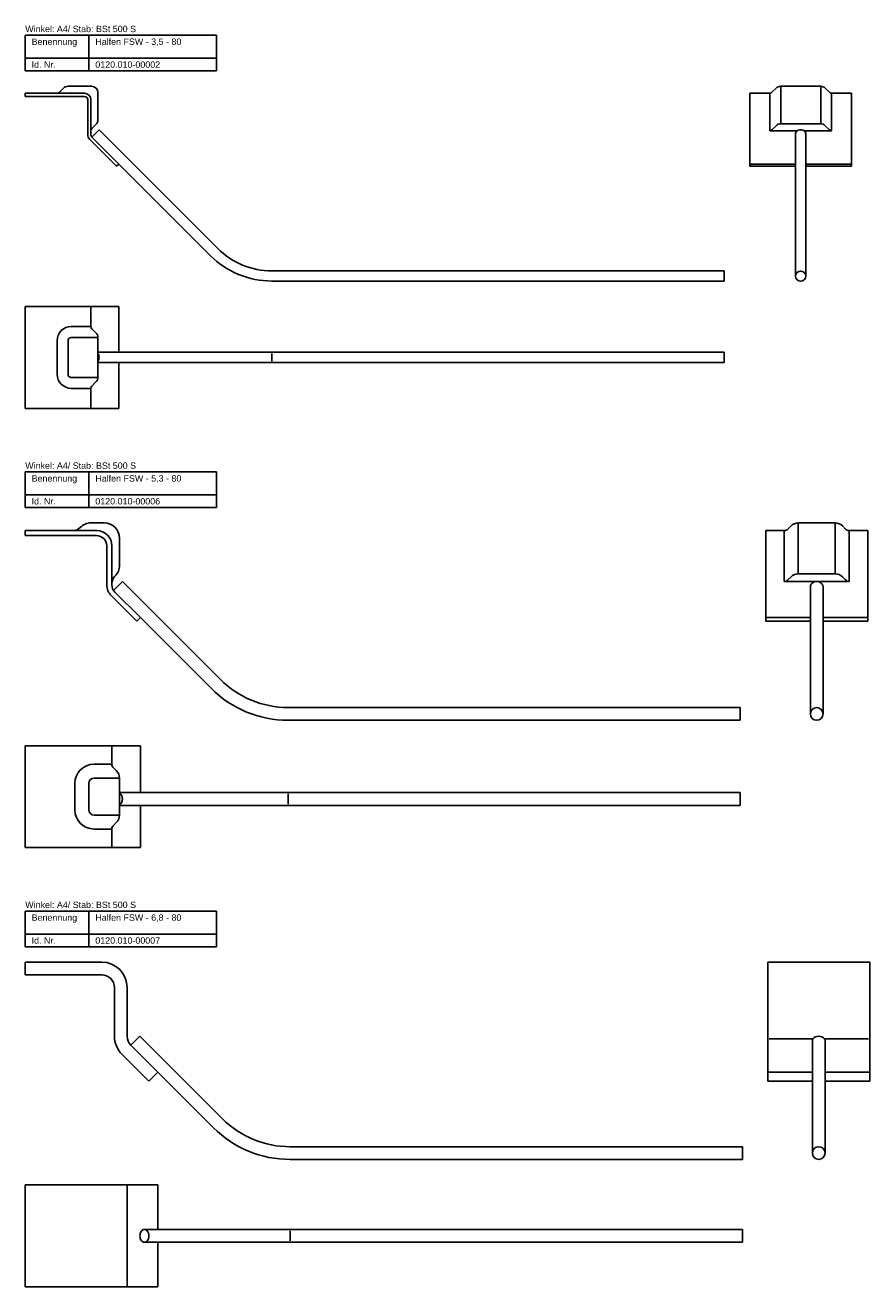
# Model space of a CAD drawing. Header units: millimetres. Extents: x 3 to 666, y -720 to 271.
import ezdxf

# ---------------------------------------------------------------- set-up
doc = ezdxf.new("R2010")
doc.units = ezdxf.units.MM
doc.layers.add('HALFEN-KONSOLANKER', color=2, linetype='CONTINUOUS')
doc.styles.add('ARIAL50', font='ARIAL.TTF', dxfattribs={"height": 5})

msp = doc.modelspace()

# ---------------------------------------------------------------- linework, layer by layer
at = {"layer": 'HALFEN-KONSOLANKER'}
for p, q in [((3.38, 263.2), (153.38, 263.2)), ((3.38, 235.2), (3.38, 263.2)), ((53.38, 235.2), (53.38, 263.2)), ((153.38, 235.2), (153.38, 263.2)), ((3.38, 245.2), (153.38, 245.2)), ((3.38, 235.2), (153.38, 235.2)), ((33.44, 221.73), (30.15, 218.43)), ((55.38, 223.2), (36.98, 223.2)), ((60.38, 196.8), (60.38, 218.2)), ((592.79, 221.73), (589.5, 218.43)), ((627.73, 223.2), (596.33, 223.2)), ((596.33, 223.2), (596.33, 193.7)), ((627.73, 223.2), (627.73, 193.7)), ((631.27, 221.73), (634.56, 218.43)), ((49.88, 217.7), (3.38, 217.7)), ((3.38, 217.7), (3.38, 215.2)), ((49.88, 215.2), (3.38, 215.2)), ((52.38, 212.7), (52.38, 185.1)), ((54.88, 212.7), (54.88, 185.1)), ((572.03, 160.35), (572.03, 217.7)), ((587.73, 217.7), (572.03, 217.7)), ((587.73, 217.7), (587.73, 188.2)), ((652.03, 217.7), (636.33, 217.7)), ((636.33, 217.7), (636.33, 188.2)), ((652.03, 160.35), (652.03, 217.7)), ((58.91, 193.26), (55.61, 189.97)), ((55.61, 183.33), (61.27, 188.99)), ((61.27, 188.99), (154.48, 95.77)), ((592.79, 192.23), (589.5, 188.93)), ((627.73, 193.7), (596.33, 193.7)), ((631.27, 192.23), (634.56, 188.93)), ((53.84, 181.56), (75.06, 160.35)), ((55.61, 183.33), (76.82, 162.12)), ((587.73, 188.2), (609.26, 188.2)), ((608.03, 186.16), (608.03, 74.07)), ((614.8, 188.2), (636.33, 188.2)), ((616.03, 186.16), (616.03, 74.07)), ((75.06, 160.35), (76.82, 162.12)), ((76.82, 162.12), (148.83, 90.11)), ((572.03, 162.12), (608.03, 162.12)), ((572.03, 160.35), (608.03, 160.35)), ((616.03, 162.12), (652.03, 162.12)), ((616.03, 160.35), (652.03, 160.35)), ((196.91, 78.2), (552.03, 78.2)), ((196.91, 70.2), (552.03, 70.2)), ((552.03, 70.2), (552.03, 78.2)), ((76.82, 50.2), (3.38, 50.2)), ((3.38, 50.2), (3.38, -29.8)), ((54.88, 34.5), (54.88, 50.2)), ((76.82, 50.2), (76.82, 14.2)), ((54.88, 34.5), (39.48, 34.5)), ((58.91, 29.44), (55.61, 32.73)), ((28.38, 23.4), (28.38, -3)), ((36.98, 23.4), (36.98, -3)), ((60.38, 25.9), (39.48, 25.9)), ((60.38, -5.5), (60.38, 25.9)), ((60.38, 14.2), (552.03, 14.2)), ((197.03, 13.2), (197.03, 7.2)), ((552.03, 14.2), (552.03, 6.2)), ((60.38, 6.2), (552.03, 6.2)), ((76.82, 6.2), (76.82, -29.8)), ((60.38, -5.5), (39.48, -5.5)), ((58.91, -9.04), (55.61, -12.33)), ((54.88, -14.1), (39.48, -14.1)), ((54.88, -29.8), (54.88, -14.1)), ((3.38, -29.8), (76.82, -29.8)), ((3.38, -79.8), (153.38, -79.8)), ((3.38, -107.8), (3.38, -79.8)), ((53.38, -107.8), (53.38, -79.8)), ((153.38, -107.8), (153.38, -79.8)), ((3.38, -97.8), (153.38, -97.8)), ((3.38, -107.8), (153.38, -107.8)), ((59.38, -125.8), (3.38, -125.8)), ((3.38, -125.8), (3.38, -129.8)), ((46.52, -123.32), (46.38, -123.46)), ((65.38, -119.8), (55.01, -119.8)), ((599.16, -125.8), (584.63, -125.8)), ((584.63, -196.97), (584.63, -125.8)), ((599.16, -125.8), (599.16, -165.8)), ((604.47, -122.15), (601.99, -124.63)), ((610.13, -119.8), (610.13, -159.8)), ((639.13, -119.8), (610.13, -119.8)), ((639.13, -119.8), (639.13, -159.8)), ((644.79, -122.15), (647.27, -124.63)), ((650.1, -125.8), (650.1, -165.8)), ((650.1, -125.8), (664.63, -125.8)), ((664.63, -196.97), (664.63, -125.8)), ((59.38, -129.8), (3.38, -129.8)), ((67.38, -137.8), (67.38, -168.45)), ((71.38, -137.8), (71.38, -168.45)), ((77.38, -131.8), (77.38, -153.04)), ((72.67, -172.81), (79.62, -165.86)), ((79.62, -165.86), (156.6, -242.84)), ((599.16, -165.8), (650.1, -165.8)), ((604.47, -162.15), (601.99, -164.63)), ((639.13, -159.8), (610.13, -159.8)), ((644.79, -162.15), (647.27, -164.63)), ((70.89, -176.93), (90.94, -196.97)), ((73.72, -174.1), (93.76, -194.14)), ((619.63, -169.95), (619.63, -269.8)), ((629.63, -169.95), (629.63, -269.8)), ((90.94, -196.97), (93.76, -194.14)), ((93.76, -194.14), (149.53, -249.91)), ((584.63, -194.14), (619.63, -194.14)), ((584.63, -196.97), (619.63, -196.97)), ((629.63, -194.14), (664.63, -194.14)), ((629.63, -196.97), (664.63, -196.97)), ((209.63, -264.8), (564.63, -264.8)), ((564.63, -264.8), (564.63, -274.8)), ((209.63, -274.8), (564.63, -274.8)), ((93.76, -294.8), (3.38, -294.8)), ((3.38, -294.8), (3.38, -374.8)), ((71.38, -309.33), (71.38, -294.8)), ((93.76, -294.8), (93.76, -331.66)), ((71.38, -309.33), (57.35, -309.33)), ((75.04, -314.65), (72.55, -312.16)), ((42.38, -324.3), (42.38, -345.3)), ((53.35, -324.3), (53.35, -345.3)), ((77.38, -320.3), (57.35, -320.3)), ((77.38, -349.3), (77.38, -320.3)), ((77.38, -331.66), (564.63, -331.66)), ((209.63, -332.66), (209.63, -340.66)), ((564.63, -331.66), (564.63, -341.66)), ((77.38, -341.66), (564.63, -341.66)), ((93.76, -341.66), (93.76, -374.8)), ((77.38, -349.3), (57.35, -349.3)), ((75.04, -354.96), (72.55, -357.44)), ((71.38, -360.27), (57.35, -360.27)), ((71.38, -374.8), (71.38, -360.27)), ((3.38, -374.8), (71.38, -374.8)), ((71.38, -374.8), (93.76, -374.8)), ((3.38, -424.8), (153.38, -424.8)), ((3.38, -452.8), (3.38, -424.8)), ((53.38, -452.8), (53.38, -424.8)), ((153.38, -452.8), (153.38, -424.8)), ((3.38, -442.8), (153.38, -442.8)), ((3.38, -452.8), (153.38, -452.8)), ((3.38, -464.8), (63.38, -464.8)), ((3.38, -464.8), (3.38, -474.8)), ((586.25, -464.8), (586.25, -558.36)), ((586.25, -464.8), (666.25, -464.8)), ((666.25, -464.8), (666.25, -558.36)), ((3.38, -474.8), (63.38, -474.8)), ((73.38, -484.8), (73.38, -523)), ((83.38, -484.8), (83.38, -523)), ((86.31, -530.07), (93.38, -523)), ((93.38, -523), (158.21, -587.84)), ((587.25, -525.09), (621.69, -525.09)), ((630.81, -525.09), (665.25, -525.09)), ((86.31, -530.07), (107.52, -551.29)), ((621.25, -526.54), (621.25, -614.8)), ((631.25, -526.54), (631.25, -614.8)), ((79.24, -537.14), (100.45, -558.36)), ((100.45, -558.36), (107.52, -551.29)), ((107.52, -551.29), (151.14, -594.91)), ((586.25, -551.29), (621.25, -551.29)), ((631.25, -551.29), (666.25, -551.29)), ((586.25, -558.36), (621.25, -558.36)), ((631.25, -558.36), (666.25, -558.36)), ((211.25, -609.8), (566.25, -609.8)), ((566.25, -609.8), (566.25, -619.8)), ((211.25, -619.8), (566.25, -619.8)), ((3.38, -639.8), (107.52, -639.8)), ((3.38, -719.8), (3.38, -639.8)), ((83.38, -639.8), (83.38, -719.8)), ((107.52, -674.8), (107.52, -639.8)), ((96.92, -674.8), (566.25, -674.8)), ((211.25, -675.8), (211.25, -683.8)), ((566.25, -674.8), (566.25, -684.8)), ((96.92, -684.8), (566.25, -684.8)), ((107.52, -684.8), (107.52, -719.8)), ((107.52, -719.8), (3.38, -719.8))]:
    msp.add_line(p, q, dxfattribs=at)
for centre, radius in [((612.03, 74.07), 4), ((624.63, -269.8), 5), ((626.25, -614.8), 5)]:
    msp.add_circle(centre, radius, dxfattribs=at)
for centre, radius, start, end in [((28.38, 220.2), 2.5, 270, 315.05736), ((36.98, 218.2), 5, 90, 135.05736), ((55.38, 218.2), 5, 0, 90), ((587.73, 220.2), 2.5, 270, 315.05736), ((596.33, 218.2), 5, 90, 135.05736), ((627.73, 218.2), 5, 44.94264, 90), ((636.33, 220.2), 2.5, 224.94264, 270), ((49.88, 212.7), 5, 0, 90), ((49.88, 212.7), 2.5, 0, 90), ((57.38, 188.2), 2.5, 134.94264, 180), ((55.38, 196.8), 5, 314.94264, 0), ((587.73, 190.7), 2.5, 270, 315.05736), ((596.33, 188.7), 5, 90, 135.05736), ((627.73, 188.7), 5, 44.94264, 90), ((636.33, 190.7), 2.5, 224.94264, 270), ((57.38, 185.1), 5, 180, 225), ((57.38, 185.1), 2.5, 180, 225), ((196.91, 138.2), 68, 225, 270), ((196.91, 138.2), 60, 225, 270), ((39.48, 23.4), 11.1, 90, 180), ((57.38, 34.5), 2.5, 180, 225.05736), ((39.48, 23.4), 2.5, 90, 180), ((55.38, 25.9), 5, 0, 45.05736), ((57.89, 11.22), 3.13, 35.26439, 37.14603), ((57.01, 10.6), 4.2, 16.32495, 35.26439), ((55.63, 10.2), 5.64, 360, 16.32495), ((55.63, 10.2), 5.64, 343.67505, 360), ((57.89, 9.17), 3.13, 322.85397, 324.73561), ((57.01, 9.79), 4.2, 324.73561, 343.67505), ((39.48, -3), 11.1, 180, 270), ((39.48, -3), 2.5, 180, 270), ((55.38, -5.5), 5, 314.94264, 0), ((57.38, -14.1), 2.5, 134.94264, 180), ((40.72, -117.8), 8, 270, 315), ((55.01, -131.8), 12, 90, 135), ((59.38, -137.8), 12, 0, 90), ((65.38, -131.8), 12, 0, 90), ((599.16, -121.8), 4, 270, 315), ((610.13, -127.8), 8, 90, 135), ((639.13, -127.8), 8, 45, 90), ((650.1, -121.8), 4, 225, 270), ((59.38, -137.8), 8, 0, 90), ((65.38, -153.04), 12, 314.427, 0), ((79.38, -168.45), 12, 180, 225), ((79.38, -167.32), 8, 134.427, 180), ((79.38, -168.45), 8, 180, 225), ((599.16, -161.8), 4, 270, 315), ((610.13, -167.8), 8, 90, 135), ((639.13, -167.8), 8, 45, 90), ((650.1, -161.8), 4, 225, 270), ((209.63, -189.8), 75, 225, 270), ((209.63, -189.8), 85, 225, 270), ((57.35, -324.3), 14.97, 90, 180), ((75.38, -309.33), 4, 180, 225), ((69.38, -320.3), 8, 0, 45), ((57.35, -324.3), 4, 90, 180), ((75.39, -335.38), 3.91, 35.26439, 59.48952), ((74.3, -336.15), 5.25, 16.32495, 35.26439), ((72.58, -336.66), 7.05, 0, 16.32495), ((72.58, -336.66), 7.05, 343.67505, 360), ((57.35, -345.3), 14.97, 180, 270), ((57.35, -345.3), 4, 180, 270), ((75.39, -337.94), 3.91, 300.51048, 324.73561), ((74.3, -337.17), 5.25, 324.73561, 343.67505), ((69.38, -349.3), 8, 315, 0), ((75.38, -360.27), 4, 135, 180), ((63.38, -484.8), 20, 0, 90), ((63.38, -484.8), 10, 360, 90), ((93.38, -523), 20, 180, 225), ((93.38, -523), 10, 180, 225), ((211.25, -534.8), 75, 225, 270), ((211.25, -534.8), 85, 225, 270), ((100.43, -679.8), 7.05, 163.67505, 180), ((100.43, -679.8), 7.05, 180, 196.32495), ((98.7, -679.3), 5.25, 144.73561, 163.67505), ((98.7, -680.31), 5.25, 196.32495, 215.26439), ((97.61, -678.52), 3.91, 120.36119, 144.73561), ((97.61, -681.08), 3.91, 215.26439, 239.63881), ((96.92, -677.34), 2.54, 90, 120.36119), ((96.92, -677.34), 2.54, 59.63881, 90), ((96.22, -678.52), 3.91, 35.26439, 59.63881), ((96.22, -681.08), 3.91, 300.36119, 324.73561), ((95.13, -679.3), 5.25, 16.32495, 35.26439), ((95.13, -680.31), 5.25, 324.73561, 343.67505), ((93.4, -679.8), 7.05, 360, 16.32495), ((93.4, -679.8), 7.05, 343.67505, 0), ((96.92, -682.26), 2.54, 239.63881, 270), ((96.92, -682.26), 2.54, 270, 300.36119)]:
    msp.add_arc(centre, radius, start, end, dxfattribs=at)
for centre, major_axis, ratio in [((612.03, 186.16), (4, 0), 0.707107), ((624.63, -169.95), (5, 0), 0.83), ((626.25, -526.54), (5, 0), 0.707107)]:
    msp.add_ellipse(centre, major_axis=major_axis, ratio=ratio, start_param=0, end_param=3.141593, dxfattribs=at)

# ---------------------------------------------------------------- texts
at = {"layer": 'HALFEN-KONSOLANKER', "style": 'ARIAL50'}
for s, p in [('Winkel: A4/ Stab: BSt 500 S', (3.38, 265.7)), ('Benennung', (8.38, 255.7)), ('Halfen FSW - 3,5 - 80', (58.38, 255.7)), ('Id. Nr.', (8.38, 237.7)), ('0120.010-00002', (58.38, 237.7)), ('Winkel: A4/ Stab: BSt 500 S', (3.38, -77.3)), ('Benennung', (8.38, -87.3)), ('Halfen FSW - 5,3 - 80', (58.38, -87.3)), ('Id. Nr.', (8.38, -105.3)), ('0120.010-00006', (58.38, -105.3)), ('Winkel: A4/ Stab: BSt 500 S', (3.38, -422.3)), ('Benennung', (8.38, -432.3)), ('Halfen FSW - 6,8 - 80', (58.38, -432.3)), ('Id. Nr.', (8.38, -450.3)), ('0120.010-00007', (58.38, -450.3))]:
    msp.add_text(s, height=5, dxfattribs=at).set_placement(p)

doc.saveas('drawing.dxf')
